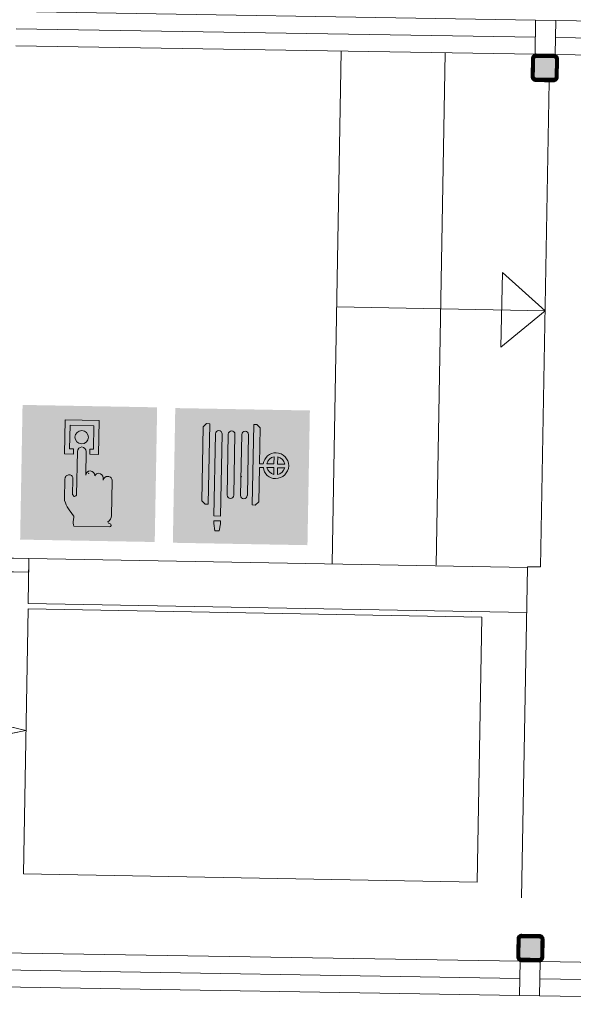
# Model space of a CAD drawing. Header units: millimetres. Extents: x -13022 to 1371524, y -38729 to 632593.
# Tile 225 of 256: x 1032106 to 1033957, y 12351 to 15641. Entities that reach past the tile are written whole.
import ezdxf

# ---------------------------------------------------------------- set-up
doc = ezdxf.new("R2010")
doc.units = ezdxf.units.MM
doc.header["$LTSCALE"] = 35
doc.set_wipeout_variables(frame=1)
doc.linetypes.add('DASHED', pattern=[200, 100, -100])
for name, color, linetype, lineweight in [('A OPMER', 10, 'Continuous', 50), ('Al65----_beveiliging-inst', 92, 'Continuous', 9), ('brandveiligheid voorzieningen', 10, 'Continuous', 9)]:
    doc.layers.add(name, color=color, linetype=linetype, lineweight=lineweight)
for name, color, linetype in [('LAYER102', 1, 'Continuous'), ('LAYER111', 7, 'Continuous'), ('LAYER22', 7, 'Continuous'), ('LAYER28', 7, 'Continuous'), ('LAYER30', 7, 'Continuous')]:
    doc.layers.add(name, color=color, linetype=linetype)
doc.styles.get("Standard").update_dxf_attribs({"font": 'simplex.shx'})
pattern_1 = [(43.9686325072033, (692959.2673540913, 93845.67612631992), (-0.20827933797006, 0.2159160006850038), []), (43.9686325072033, (692959.2711723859, 93845.88822194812), (-0.20827933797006, 0.2159160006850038), [])]

# ---------------------------------------------------------------- blocks, each defined once
blk = doc.blocks.new('Brandslanghaspel')
at = {"layer": 'brandveiligheid voorzieningen', "true_color": 0xffffff}
h = blk.add_hatch(color=7, dxfattribs=at)
h.paths.add_polyline_path([(-1.813099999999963, 2.182999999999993), (-1.98090000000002, 2.182999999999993), (-2.175299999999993, 2.364000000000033), (-2.175299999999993, 6.484000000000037), (-1.992600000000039, 6.663999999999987), (-1.813099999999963, 6.663999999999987)])
edge = h.paths.add_edge_path()
edge.add_arc((0.1716685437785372, 6.09723145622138), 0.1928873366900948, 92.01095951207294, 177.989040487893)
edge.add_line((-0.02109999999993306, 6.104000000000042), (-0.0213999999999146, 6.104000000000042))
edge.add_line((-0.02139999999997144, 6.104000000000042), (-0.02139999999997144, 2.701999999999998))
edge.add_line((-0.02139999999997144, 2.701999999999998), (-0.0210999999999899, 2.701999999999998))
edge.add_arc((0.1722579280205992, 2.711448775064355), 0.1935886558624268, 182.7976335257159, 267.8217742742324)
edge.add_arc((0.1572870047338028, 2.711391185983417), 0.1935409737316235, 272.2543291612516, 357.2187455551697)
edge.add_line((0.3505999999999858, 2.701999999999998), (0.3514999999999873, 2.701999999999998))
edge.add_line((0.3514999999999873, 2.701999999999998), (0.3514999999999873, 6.104000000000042))
edge.add_line((0.3514999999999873, 6.104000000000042), (0.3505999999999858, 6.104000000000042))
edge.add_arc((0.1577038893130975, 6.097115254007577), 0.1930189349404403, 2.044102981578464, 87.86340990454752)
edge = h.paths.add_edge_path()
edge.add_arc((-0.5786580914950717, 6.097058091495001), 0.193066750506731, 92.0605713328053, 177.9394286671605)
edge.add_line((-0.7716000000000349, 6.104000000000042), (-0.7720000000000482, 6.104000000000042))
edge.add_line((-0.7719999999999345, 6.104000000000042), (-0.7719999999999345, 2.701999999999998))
edge.add_line((-0.7719999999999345, 2.701999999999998), (-0.7715999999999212, 2.701999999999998))
edge.add_arc((-0.5778912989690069, 2.711803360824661), 0.1939566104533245, 182.8971976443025, 267.7222101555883)
edge.add_arc((-0.5932938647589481, 2.711893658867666), 0.1940462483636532, 272.2723529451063, 357.0774452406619)
edge.add_line((-0.3994999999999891, 2.701999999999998), (-0.3992000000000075, 2.701999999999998))
edge.add_line((-0.3992000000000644, 2.701999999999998), (-0.3992000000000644, 6.104000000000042))
edge.add_line((-0.3992000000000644, 6.104000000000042), (-0.3995000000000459, 6.104000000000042))
edge.add_arc((-0.5926308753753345, 6.096865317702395), 0.1932626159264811, 2.115670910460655, 87.91512499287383)
edge = h.paths.add_edge_path()
edge.add_arc((-1.296258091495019, 6.096843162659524), 0.1932744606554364, 91.99902916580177, 177.8778865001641)
edge.add_line((-1.489399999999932, 6.104000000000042), (-1.489399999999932, 1.534999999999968))
edge.add_line((-1.489399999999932, 1.534999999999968), (-1.116599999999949, 1.534999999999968))
edge.add_line((-1.116600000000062, 1.534999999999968), (-1.116600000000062, 6.104000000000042))
edge.add_line((-1.116600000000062, 6.104000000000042), (-1.117300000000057, 6.104000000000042))
edge.add_arc((-1.310265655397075, 6.097045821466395), 0.1930909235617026, 2.06395649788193, 87.84355638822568)
h.paths.add_polyline_path([(-1.115099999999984, 1.101999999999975), (-1.183300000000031, 0.7010000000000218), (-1.422400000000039, 0.7010000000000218), (-1.490300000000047, 1.105000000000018), (-1.490300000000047, 1.263000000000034), (-1.115099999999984, 1.263000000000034)])
edge = h.paths.add_edge_path()
edge.add_line((1.000700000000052, 4.489071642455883), (1.000700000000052, 6.484000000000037))
edge.add_line((1.000700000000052, 6.484000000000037), (0.8176000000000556, 6.663999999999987))
edge.add_line((0.8175999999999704, 6.663999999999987), (0.638499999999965, 6.663999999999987))
edge.add_line((0.6385000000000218, 6.663999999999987), (0.6385000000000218, 2.182999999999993))
edge.add_line((0.6385000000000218, 2.182999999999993), (0.8062000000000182, 2.182999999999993))
edge.add_line((0.8061999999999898, 2.182999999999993), (1.000699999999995, 2.364000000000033))
edge.add_line((1.000700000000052, 2.364000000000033), (1.000700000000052, 4.284999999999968))
edge.add_line((1.000700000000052, 4.284999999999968), (1.222800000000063, 4.284999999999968))
edge.add_arc((1.886564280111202, 4.339630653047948), 0.6660086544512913, 184.7050839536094, 271.9304783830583)
edge.add_arc((1.880673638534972, 4.423703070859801), 0.7502380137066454, 272.1638024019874, 357.8838316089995)
edge.add_arc((1.881752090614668, 4.368336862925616), 0.7491588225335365, 2.116161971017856, 87.9156160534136)
edge.add_arc((1.931546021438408, 4.376156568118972), 0.7411864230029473, 91.74313928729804, 171.2428322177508)
edge.add_arc((1.018200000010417, -221.5109638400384), 226.0000361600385, 89.95416337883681, 90.00443661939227)
edge = h.paths.add_edge_path(flags=16)
edge.add_line((1.802599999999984, 4.284999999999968), (1.802599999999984, 3.899999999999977))
edge.add_arc((1.920998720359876, 4.40720147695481), 0.5208373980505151, 193.5695191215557, 256.860438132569, ccw=False)
edge.add_line((1.414700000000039, 4.284999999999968), (1.802600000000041, 4.284999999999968))
edge = h.paths.add_edge_path(flags=16)
edge.add_line((1.802599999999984, 4.890999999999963), (1.802599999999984, 4.489000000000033))
edge.add_line((1.802599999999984, 4.489000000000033), (1.41119999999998, 4.489000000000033))
edge.add_arc((1.921221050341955, 4.383967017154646), 0.5207239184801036, 103.16759908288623, 168.3632784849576, ccw=False)
edge = h.paths.add_edge_path(flags=16)
edge.add_arc((1.898736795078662, 4.385323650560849), 0.5189254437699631, 11.52470556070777, 78.04824712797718)
edge.add_line((2.006200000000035, 4.893000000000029), (2.006200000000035, 4.489000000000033))
edge.add_line((2.006199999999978, 4.489000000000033), (2.407199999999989, 4.489000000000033))
edge = h.paths.add_edge_path(flags=16)
edge.add_arc((1.897128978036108, 4.407672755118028), 0.5212128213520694, 282.0792177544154, 346.3871435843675)
edge.add_line((2.403700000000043, 4.284999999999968), (2.006200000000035, 4.284999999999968))
edge.add_line((2.006200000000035, 4.284999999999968), (2.006200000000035, 3.898000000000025))
at = {"layer": 'Al65----_beveiliging-inst', "color": 7, "true_color": 0xffffff}
blk.add_solid([(-3.75, 0), (3.75, 0), (-3.75, 7.5), (3.75, 7.5)], dxfattribs=at)
blk.add_solid([(-3.75, 0), (3.75, 0), (-3.75, 7.5), (3.75, 7.5)], dxfattribs=at)
at = {"layer": 'Al65----_beveiliging-inst', "color": 10}
blk.add_solid([(-3.5, 0.25), (3.5, 0.25), (-3.5, 7.25), (3.5, 7.25)], dxfattribs=at)
at = {"layer": 'brandveiligheid voorzieningen', "color": 7, "true_color": 0xffffff}
for points in [[(-2.175299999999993, 6.484000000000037), (-1.992599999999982, 6.663999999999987)], [(-1.992600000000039, 6.663999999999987), (-1.81310000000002, 6.663999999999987)], [(-1.813099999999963, 6.663999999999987), (-1.813099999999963, 2.182999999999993)], [(0.8175999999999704, 6.663999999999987), (0.638499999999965, 6.663999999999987)], [(0.6385000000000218, 6.663999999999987), (0.6385000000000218, 2.182999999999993)], [(1.000700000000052, 6.484000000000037), (0.8176000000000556, 6.663999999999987)], [(-2.175299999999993, 2.364000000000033), (-2.175299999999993, 6.484000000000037)], [(-1.489399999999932, 6.104000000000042), (-1.489399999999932, 1.534999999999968)], [(-1.116600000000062, 6.104000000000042), (-1.117300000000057, 6.104000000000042)], [(-1.116600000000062, 1.534999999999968), (-1.116600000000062, 6.104000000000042)], [(-0.7716000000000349, 6.104000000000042), (-0.7720000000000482, 6.104000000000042)], [(-0.7719999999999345, 6.104000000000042), (-0.7719999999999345, 2.701999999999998)], [(-0.3992000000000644, 6.104000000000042), (-0.3995000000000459, 6.104000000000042)], [(-0.3992000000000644, 2.701999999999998), (-0.3992000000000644, 6.104000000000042)], [(-0.02109999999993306, 6.104000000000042), (-0.0213999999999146, 6.104000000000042)], [(-0.02139999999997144, 6.104000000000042), (-0.02139999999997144, 2.701999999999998)], [(0.3514999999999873, 6.104000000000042), (0.3505999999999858, 6.104000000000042)], [(0.3514999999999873, 2.701999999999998), (0.3514999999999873, 6.104000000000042)], [(1.000700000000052, 4.489071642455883), (1.000700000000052, 6.484000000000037)], [(1.802599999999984, 4.489000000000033), (1.41119999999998, 4.489000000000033)], [(1.802599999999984, 4.890999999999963), (1.802599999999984, 4.489000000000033)], [(2.006200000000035, 4.489000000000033), (2.006200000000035, 4.893000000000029)], [(2.407199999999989, 4.489000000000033), (2.006199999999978, 4.489000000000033)], [(1.000700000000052, 2.364000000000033), (1.000700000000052, 4.284999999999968)], [(1.000700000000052, 4.284999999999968), (1.222800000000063, 4.284999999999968)], [(1.414700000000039, 4.284999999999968), (1.802600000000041, 4.284999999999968)], [(1.802599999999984, 4.284999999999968), (1.802599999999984, 3.899999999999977)], [(2.006200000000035, 3.898000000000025), (2.006200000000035, 4.284999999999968)], [(2.006200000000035, 4.284999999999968), (2.403700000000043, 4.284999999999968)], [(-1.98090000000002, 2.182999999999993), (-2.17530000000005, 2.364000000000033)], [(-0.7719999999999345, 2.701999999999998), (-0.7715999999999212, 2.701999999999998)], [(-0.3994999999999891, 2.701999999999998), (-0.3992000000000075, 2.701999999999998)], [(-0.02139999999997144, 2.701999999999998), (-0.0210999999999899, 2.701999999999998)], [(0.3505999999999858, 2.701999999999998), (0.3514999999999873, 2.701999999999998)], [(0.8061999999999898, 2.182999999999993), (1.000699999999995, 2.364000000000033)], [(-1.813099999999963, 2.182999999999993), (-1.980899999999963, 2.182999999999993)], [(0.6385000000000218, 2.182999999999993), (0.8062000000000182, 2.182999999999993)], [(-1.490300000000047, 1.105000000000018), (-1.490300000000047, 1.263000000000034)], [(-1.490300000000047, 1.263000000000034), (-1.115100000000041, 1.263000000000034)], [(-1.422400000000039, 0.7010000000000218), (-1.490300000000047, 1.105000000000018)], [(-1.489399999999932, 1.534999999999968), (-1.116599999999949, 1.534999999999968)], [(-1.115099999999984, 1.101999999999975), (-1.183299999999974, 0.7010000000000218)], [(-1.115099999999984, 1.263000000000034), (-1.115099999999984, 1.101999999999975)], [(-1.183300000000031, 0.7010000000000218), (-1.422400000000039, 0.7010000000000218)]]:
    blk.add_lwpolyline(points, dxfattribs=at)
for points in [[(-1.30299999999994, 6.289999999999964, 0.3932999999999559), (-1.48939999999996, 6.104000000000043)], [(-1.117299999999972, 6.104000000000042, 0.3927999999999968), (-1.302999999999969, 6.289999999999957)], [(-0.5855999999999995, 6.289999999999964, 0.3932999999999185), (-0.7716000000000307, 6.104000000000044)], [(-0.3994999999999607, 6.104000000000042, 0.3929000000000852), (-0.5855999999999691, 6.290000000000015)], [(0.1648999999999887, 6.289999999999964, 0.3937999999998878), (-0.02110000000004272, 6.104000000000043)], [(0.3506000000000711, 6.104000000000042, 0.3929999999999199), (0.1649000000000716, 6.289999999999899)], [(1.908999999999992, 5.116999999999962, 0.361500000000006), (1.199000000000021, 4.489000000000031)], [(2.630400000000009, 4.395999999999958, 0.392899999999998), (1.908999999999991, 5.116999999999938)], [(1.199000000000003, 4.489000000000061, 0.0002193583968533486), (1.000699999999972, 4.489071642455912)], [(1.411200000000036, 4.489000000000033, -0.2924000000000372), (1.802600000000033, 4.890999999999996)], [(1.908999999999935, 3.673999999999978, 0.3925000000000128), (2.630399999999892, 4.39599999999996)], [(2.006199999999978, 4.893000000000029, -0.2987000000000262), (2.407199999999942, 4.489000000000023)], [(1.222799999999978, 4.284999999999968, 0.400099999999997), (1.908999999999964, 3.673999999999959)], [(1.802599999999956, 3.899999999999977, -0.2833999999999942), (1.414699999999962, 4.28499999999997)], [(2.403699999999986, 4.284999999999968, -0.288199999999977), (2.006199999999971, 3.898000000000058)], [(-0.7715999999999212, 2.701999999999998, 0.3880000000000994), (-0.5855999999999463, 2.517999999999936)], [(-0.5855999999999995, 2.518000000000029, 0.3878999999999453), (-0.399499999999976, 2.701999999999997)], [(-0.02109999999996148, 2.701999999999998, 0.3889999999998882), (0.1649000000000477, 2.518000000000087)], [(0.1649000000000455, 2.518000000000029, 0.3887000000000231), (0.3506000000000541, 2.701999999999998)]]:
    blk.add_lwpolyline(points, format="xyb", dxfattribs=at)
blk.add_point((4.999999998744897e-05, 3.75), dxfattribs=at)
blk = doc.blocks.new('Handbrandmelder')
at = {"layer": 'brandveiligheid voorzieningen', "true_color": 0xffffff}
h = blk.add_hatch(color=7, dxfattribs=at)
h.paths.add_polyline_path([(-1.362300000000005, 6.704000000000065), (-1.362300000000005, 4.817999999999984), (-0.8615999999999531, 4.817999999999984), (-0.8615999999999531, 5.105000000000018), (-1.086699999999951, 5.105000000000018), (-1.086699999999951, 6.416000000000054), (0.2412000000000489, 6.416000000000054), (0.2412000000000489, 5.105000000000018), (0.04229999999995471, 5.105000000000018), (0.04229999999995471, 4.817999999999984), (0.5291999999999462, 4.817999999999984), (0.5291999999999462, 6.704000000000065)])
edge = h.paths.add_edge_path()
edge.add_line((-0.7744000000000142, 0.7949999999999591), (1.217199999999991, 0.7949999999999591))
edge.add_arc((1.184803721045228, 0.9150839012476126), 0.1243770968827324, 285.0978454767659, 344.5738128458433)
edge.add_arc((1.195484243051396, 0.8747174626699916), 0.109458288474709, 3.814851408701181, 78.55699892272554)
edge.add_arc((1.215450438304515, 1.081053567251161), 0.09906901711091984, 186.406081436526, 271.01189771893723, ccw=False)
edge.add_arc((0.8951311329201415, 1.429528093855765), 0.4224763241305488, 301.679206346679, 358.7077007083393)
edge.add_line((1.317499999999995, 1.419999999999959), (1.317499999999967, 3.355999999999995))
edge.add_arc((1.081486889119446, 3.369604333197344), 0.2364048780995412, 356.7009913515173, 450.505791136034)
edge.add_arc((1.075081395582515, 3.342345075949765), 0.2636902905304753, 89.06159279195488, 168.7031401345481)
edge.add_line((0.8165000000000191, 3.394000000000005), (0.8164999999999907, 3.518000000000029))
edge.add_arc((0.5556438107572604, 3.507110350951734), 0.2610833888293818, 2.390469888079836, 87.79258356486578)
edge.add_arc((0.5704530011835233, 3.50642776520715), 0.2616154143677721, 91.0410009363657, 151.5647371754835)
edge.add_line((0.3404000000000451, 3.630999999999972), (0.3404000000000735, 3.643000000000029))
edge.add_arc((0.0797851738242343, 3.632360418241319), 0.260831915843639, 2.337797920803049, 87.79954707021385)
edge.add_arc((0.09911405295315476, 3.633166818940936), 0.2600000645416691, 92.05296153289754, 177.8325614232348)
edge.add_line((-0.1607000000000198, 3.643000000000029), (-0.1607000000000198, 4.966999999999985))
edge.add_arc((-0.4109663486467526, 4.968042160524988), 0.2502685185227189, 359.7614099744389, 447.1448072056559)
edge.add_arc((-0.3888415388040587, 4.957652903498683), 0.2605261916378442, 92.12460751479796, 177.9439144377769)
edge.add_line((-0.6491999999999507, 4.966999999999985), (-0.6491999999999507, 2.557000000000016))
edge.add_arc((-0.7221004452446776, 2.557732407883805), 0.07290412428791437, 299.05017427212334, 359.42438665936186, ccw=False)
edge.add_line((-0.6866999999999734, 2.494000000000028), (-0.7617999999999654, 2.456999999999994))
edge.add_line((-0.7617999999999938, 2.456999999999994), (-0.7867999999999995, 2.456999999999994))
edge.add_line((-0.7867999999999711, 2.456999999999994), (-0.874499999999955, 2.56899999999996))
edge.add_line((-0.8745000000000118, 2.56899999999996), (-0.8745000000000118, 3.418999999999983))
edge.add_arc((-1.086056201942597, 3.443345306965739), 0.2129523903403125, 353.4354350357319, 446.9700572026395)
edge.add_arc((-1.078000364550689, 3.420914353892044), 0.2351074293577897, 89.22004572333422, 180.4665340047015)
edge.add_line((-1.313099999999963, 3.418999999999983), (-1.313099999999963, 2.281999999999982))
edge.add_line((-1.313099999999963, 2.282000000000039), (-1.313099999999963, 2.219000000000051))
edge.add_arc((0.9800915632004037, 3.05278358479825), 2.44006610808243, 199.9808058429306, 224.0251806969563)
edge.add_arc((-28.56458777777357, 4.729210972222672), 27.99404121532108, 352.66871906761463, 353.08124823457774, ccw=False)
edge.add_arc((-0.07303414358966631, 1.025300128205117), 0.7382087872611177, 169.7231517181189, 198.1780845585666)
edge = h.paths.add_edge_path(flags=17)
edge.add_arc((-0.4353433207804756, 5.779888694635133), 0.3920893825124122, 271.8332605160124, 357.9700289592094)
edge.add_arc((-0.4344971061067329, 5.742470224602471), 0.3917044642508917, 3.443843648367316, 88.28877503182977)
edge.add_arc((-0.4184133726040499, 5.749796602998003), 0.3842284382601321, 90.65414391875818, 177.5830480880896)
edge.add_arc((-0.4087352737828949, 5.781623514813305), 0.3938747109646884, 182.2733025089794, 267.9536111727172)
at = {"layer": 'Al65----_beveiliging-inst', "color": 7, "true_color": 0xffffff}
blk.add_solid([(-3.75, 0), (3.75, 0), (-3.75, 7.5), (3.75, 7.5)], dxfattribs=at)
at = {"layer": 'Al65----_beveiliging-inst', "color": 10}
blk.add_solid([(-3.5, 0.25), (3.5, 0.25), (-3.5, 7.25), (3.5, 7.25)], dxfattribs=at)
at = {"layer": 'brandveiligheid voorzieningen', "color": 7, "true_color": 0xffffff}
for points in [[(-1.362300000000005, 6.704000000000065), (-1.362300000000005, 4.818000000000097)], [(0.5291999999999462, 6.704000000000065), (-1.362300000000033, 6.704000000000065)], [(0.5291999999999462, 4.817999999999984), (0.5291999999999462, 6.704000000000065)], [(-1.086699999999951, 5.105000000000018), (-1.086699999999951, 6.416000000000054)], [(-1.086699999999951, 6.416000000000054), (0.2412000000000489, 6.416000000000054)], [(0.2412000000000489, 6.416000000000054), (0.2412000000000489, 5.105000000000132)], [(-0.8615999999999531, 5.105000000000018), (-1.086699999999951, 5.105000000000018)], [(-0.8615999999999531, 4.817999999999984), (-0.8615999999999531, 5.105000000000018)], [(-0.6491999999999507, 4.966999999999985), (-0.6491999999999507, 2.557000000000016)], [(-0.1607000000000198, 3.643000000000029), (-0.1607000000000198, 4.966999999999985)], [(0.2412000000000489, 5.105000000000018), (0.04230000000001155, 5.105000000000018)], [(0.04229999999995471, 5.105000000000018), (0.04229999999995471, 4.817999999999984)], [(-1.362300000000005, 4.817999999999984), (-0.8616000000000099, 4.817999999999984)], [(0.04229999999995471, 4.817999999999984), (0.5291999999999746, 4.817999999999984)], [(-1.313099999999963, 3.418999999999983), (-1.313099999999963, 2.281999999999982)], [(-0.8745000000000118, 2.56899999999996), (-0.8745000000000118, 3.418999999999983)], [(0.3404000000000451, 3.630999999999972), (0.3404000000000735, 3.643000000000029)], [(0.8165000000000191, 3.394000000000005), (0.8164999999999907, 3.518000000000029)], [(1.317499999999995, 1.419999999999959), (1.317499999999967, 3.355999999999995)], [(-1.313099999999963, 2.282000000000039), (-1.313099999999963, 2.219000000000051)], [(-0.7867999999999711, 2.456999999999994), (-0.874499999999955, 2.56899999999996)], [(-0.7617999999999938, 2.456999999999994), (-0.7867999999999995, 2.456999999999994)], [(-0.6866999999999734, 2.494000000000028), (-0.7617999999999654, 2.456999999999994)], [(-0.7744000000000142, 0.7949999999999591), (1.217199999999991, 0.7949999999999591)]]:
    blk.add_lwpolyline(points, dxfattribs=at)
for points in [[(-0.802299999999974, 5.765999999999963, -0.3986000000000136), (-0.4227999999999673, 6.134000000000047)], [(-0.4228000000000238, 6.133999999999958, -0.3880999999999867), (-0.04350000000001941, 5.765999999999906)], [(-0.4228000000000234, 5.388000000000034, -0.3922999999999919), (-0.8023000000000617, 5.765999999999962)], [(-0.04349999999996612, 5.76600000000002, -0.39459999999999), (-0.4227999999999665, 5.388000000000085)], [(-0.3984999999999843, 5.217999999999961, 0.392999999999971), (-0.6491999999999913, 4.966999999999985)], [(-0.1606999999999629, 4.966999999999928, 0.4008999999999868), (-0.3984999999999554, 5.217999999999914)], [(0.08979999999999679, 3.892999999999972, 0.3927999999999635), (-0.1606999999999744, 3.643000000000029)], [(0.3404000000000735, 3.643000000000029, 0.3912000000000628), (0.08980000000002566, 3.892999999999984)], [(-1.074800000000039, 3.655999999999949, 0.4206000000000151), (-1.313100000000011, 3.418999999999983)], [(-0.874499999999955, 3.418999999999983, 0.4324000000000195), (-1.074799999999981, 3.655999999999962)], [(0.5657000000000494, 3.768000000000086, 0.2703999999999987), (0.3404000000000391, 3.631000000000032)], [(0.8164999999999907, 3.518000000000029, 0.3909000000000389), (0.5657000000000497, 3.768000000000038)], [(1.079399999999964, 3.605999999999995, 0.3622000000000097), (0.8164999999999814, 3.394000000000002)], [(1.317499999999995, 3.355999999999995, 0.4338000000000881), (1.079399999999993, 3.605999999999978)], [(-1.31310000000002, 2.219000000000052, 0.1053000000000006), (-0.7744000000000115, 1.35700000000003)], [(-0.6491999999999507, 2.557000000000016, -0.269699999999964), (-0.6866999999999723, 2.494000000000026)], [(-0.7994000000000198, 1.156999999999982, 0.1247999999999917), (-0.7744000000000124, 0.79499999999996)], [(-0.7743999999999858, 1.356999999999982, -0.00180000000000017), (-0.7993999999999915, 1.156999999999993)], [(1.11699999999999, 1.069999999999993, 0.2540999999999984), (1.317500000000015, 1.419999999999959)], [(1.217200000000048, 0.981999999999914, -0.3869000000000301), (1.117000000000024, 1.069999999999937)], [(1.304699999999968, 0.882000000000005, 0.338199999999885), (1.217199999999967, 0.9819999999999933)], [(1.217200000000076, 0.7949999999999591, 0.2655000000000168), (1.304700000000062, 0.8820000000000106)]]:
    blk.add_lwpolyline(points, format="xyb", dxfattribs=at)
blk.add_point((0, 3.75), dxfattribs=at)

msp = doc.modelspace()

# ---------------------------------------------------------------- hatches: boundary and pattern name
at = {"layer": 'LAYER111', "linetype": 'Continuous', "lineweight": 5}
for points in [[(1033830.990926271, 15445.39538802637, -0.4146712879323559), (1033826.081735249, 15450.48457691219), (1033827.161722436, 15510.4748563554, -0.4139847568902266), (1033832.250911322, 15515.38404737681), (1033892.241190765, 15514.30406019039, -0.4135272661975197), (1033897.150381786, 15509.21487130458), (1033896.0703946, 15449.22459186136, -0.4139847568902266), (1033890.981205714, 15444.31540083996)], [(1033782.616299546, 12504.84441193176, -0.4146712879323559), (1033777.707108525, 12509.93360081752), (1033778.787095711, 12569.92388026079, -0.4139847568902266), (1033783.876284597, 12574.83307128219), (1033843.86656404, 12573.75308409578, -0.4135272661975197), (1033848.775755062, 12568.66389520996), (1033847.695767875, 12508.67361576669, -0.4139847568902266), (1033842.606578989, 12503.76442474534)]]:
    msp.add_hatch(color=254, dxfattribs=at).paths.add_polyline_path(points, flags=0)

# ---------------------------------------------------------------- linework, layer by layer
at = {"layer": 'LAYER22', "color": 7, "linetype": 'Continuous', "lineweight": 18}
for points in [[(1033150.321194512, 13824.01743205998), (1033181.137672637, 15535.78693957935)], [(1033528.717041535, 15530.12341762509), (1033497.908719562, 13818.80696169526)], [(1033719.475188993, 14796.21153617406), (1033862.137546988, 14668.52920847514), (1033714.78777276, 14546.25541345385), (1033719.475188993, 14796.21153617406)], [(1033719.475188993, 14796.21153617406), (1033862.137546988, 14668.52920847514), (1033714.78777276, 14546.25541345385), (1033719.475188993, 14796.21153617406)], [(1033719.475188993, 14796.21153617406), (1033862.137546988, 14668.52920847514), (1033714.78777276, 14546.25541345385), (1033719.475188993, 14796.21153617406)], [(1033719.475188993, 14796.21153617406), (1033862.137546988, 14668.52920847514), (1033714.78777276, 14546.25541345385), (1033719.475188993, 14796.21153617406)], [(1033719.475188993, 14796.21153617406), (1033862.137546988, 14668.52920847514), (1033714.78777276, 14546.25541345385), (1033719.475188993, 14796.21153617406)], [(1033719.475188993, 14796.21153617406), (1033862.137546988, 14668.52920847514), (1033714.78777276, 14546.25541345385), (1033719.475188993, 14796.21153617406)], [(1033719.475188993, 14796.21153617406), (1033862.137546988, 14668.52920847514), (1033714.78777276, 14546.25541345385), (1033719.475188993, 14796.21153617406)], [(1033719.475188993, 14796.21153617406), (1033862.137546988, 14668.52920847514), (1033714.78777276, 14546.25541345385), (1033719.475188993, 14796.21153617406)], [(1033719.475188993, 14796.21153617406), (1033862.137546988, 14668.52920847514), (1033714.78777276, 14546.25541345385), (1033719.475188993, 14796.21153617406)], [(1033719.475188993, 14796.21153617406), (1033862.137546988, 14668.52920847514), (1033714.78777276, 14546.25541345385), (1033719.475188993, 14796.21153617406)], [(1033719.475188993, 14796.21153617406), (1033862.137546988, 14668.52920847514), (1033714.78777276, 14546.25541345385), (1033719.475188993, 14796.21153617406)], [(1033862.137546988, 14668.52920847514), (1033165.758542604, 14681.51911132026)], [(1033862.137546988, 14668.52920847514), (1033165.758542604, 14681.51911132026)], [(1033862.137546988, 14668.52920847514), (1033165.758542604, 14681.51911132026)], [(1033862.137546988, 14668.52920847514), (1033165.758542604, 14681.51911132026)], [(1033862.137546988, 14668.52920847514), (1033165.758542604, 14681.51911132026)], [(1033862.137546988, 14668.52920847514), (1033165.758542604, 14681.51911132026)], [(1033862.137546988, 14668.52920847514), (1033165.758542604, 14681.51911132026)], [(1033862.137546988, 14668.52920847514), (1033165.758542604, 14681.51911132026)], [(1033862.137546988, 14668.52920847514), (1033165.758542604, 14681.51911132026)], [(1033862.137546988, 14668.52920847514), (1033165.758542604, 14681.51911132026)], [(1033862.137546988, 14668.52920847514), (1033165.758542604, 14681.51911132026)], [(1033801.047468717, 13660.59052141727), (1032134.317538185, 13690.59616541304), (1032137.017506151, 13840.57186402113), (1033803.747436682, 13810.56622002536)]]:
    msp.add_lwpolyline(points, dxfattribs=at)
at = {"layer": 'LAYER22', "color": 7, "linetype": 'DASHED', "lineweight": 18}
for points in [[(1033150.321194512, 13824.01743205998), (1033181.137672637, 15535.78693957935)], [(1033528.717041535, 15530.12341762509), (1033497.908719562, 13818.80696169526)], [(1033801.047468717, 13660.59052141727), (1032134.317538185, 13690.59616541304), (1032137.017506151, 13840.57186402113), (1033803.747436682, 13810.56622002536)]]:
    msp.add_lwpolyline(points, dxfattribs=at)
at = {"layer": 'LAYER22', "color": 7, "linetype": 'Continuous', "lineweight": 18}
for points in [[(1029735.344162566, 13883.80847603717), (1032137.017506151, 13840.57186402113), (1032136.207515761, 13795.57915443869), (1029734.534172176, 13838.81576645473)], [(1029715.477742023, 12780.28416118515), (1032126.804421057, 13266.3189130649), (1029734.534172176, 13838.81576645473)], [(1033634.802775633, 12759.59317045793), (1032118.174085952, 12786.9278414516), (1032134.112334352, 13672.25313729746), (1033650.741024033, 13644.91846630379)]]:
    msp.add_lwpolyline(points, close=True, dxfattribs=at)
at = {"layer": 'LAYER22', "color": 7, "linetype": 'DASHED', "lineweight": 18}
for points in [[(1029735.344162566, 13883.80847603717), (1032137.017506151, 13840.57186402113), (1032136.207515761, 13795.57915443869), (1029734.534172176, 13838.81576645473)], [(1029715.477742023, 12780.28416118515), (1032126.804421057, 13266.3189130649), (1029734.534172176, 13838.81576645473)], [(1033634.802775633, 12759.59317045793), (1032118.174085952, 12786.9278414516), (1032134.112334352, 13672.25313729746), (1033650.741024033, 13644.91846630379)]]:
    msp.add_lwpolyline(points, close=True, dxfattribs=at)
at = {"layer": 'LAYER28', "color": 7, "linetype": 'Continuous', "lineweight": 25}
for points in [[(1033906.068774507, 15449.04459399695), (1033907.148761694, 15509.03487344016, 0.4142135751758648), (1033892.421188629, 15524.30244009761), (1033832.430909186, 15525.38242728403, 0.4142135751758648), (1033817.163342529, 15510.65485421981), (1033816.083355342, 15450.6645747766, 0.4142135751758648), (1033830.810928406, 15435.39700811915), (1033890.80120785, 15434.31702093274, 0.4142135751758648), (1033906.068774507, 15449.04459399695)], [(1033906.068774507, 15449.04459399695), (1033907.148761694, 15509.03487344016, 0.4142135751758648), (1033892.421188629, 15524.30244009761), (1033832.430909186, 15525.38242728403, 0.4142135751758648), (1033817.163342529, 15510.65485421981), (1033816.083355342, 15450.6645747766, 0.4142135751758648), (1033830.810928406, 15435.39700811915), (1033890.80120785, 15434.31702093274, 0.4142135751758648), (1033906.068774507, 15449.04459399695)], [(1033857.694147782, 12508.49361790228), (1033858.774134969, 12568.48389734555, 0.4142135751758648), (1033844.046561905, 12583.75146400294), (1033784.056282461, 12584.83145118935, 0.4142135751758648), (1033768.788715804, 12570.10387812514), (1033767.708728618, 12510.11359868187, 0.4142135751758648), (1033782.436301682, 12494.84603202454), (1033842.426581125, 12493.76604483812, 0.4142135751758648), (1033857.694147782, 12508.49361790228)], [(1033857.694147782, 12508.49361790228), (1033858.774134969, 12568.48389734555, 0.4142135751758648), (1033844.046561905, 12583.75146400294), (1033784.056282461, 12584.83145118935, 0.4142135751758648), (1033768.788715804, 12570.10387812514), (1033767.708728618, 12510.11359868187, 0.4142135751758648), (1033782.436301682, 12494.84603202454), (1033842.426581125, 12493.76604483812, 0.4142135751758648), (1033857.694147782, 12508.49361790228)]]:
    msp.add_lwpolyline(points, format="xyb", close=True, dxfattribs=at)
at = {"layer": 'LAYER30', "color": 7, "linetype": 'Continuous', "lineweight": 18}
for points in [[(1032094.900079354, 15667.78224374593), (1033830.731664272, 15639.32991137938)], [(1033897.722778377, 15638.23328296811), (1035633.429102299, 15609.76757810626)], [(1032093.999071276, 15610.78922830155), (1033829.830656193, 15582.336895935)], [(1033896.821770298, 15581.24026752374), (1035632.528094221, 15552.77456266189)], [(1032093.035573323, 15553.7973378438), (1033828.867158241, 15525.34500547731)], [(1033895.858272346, 15524.24837706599), (1035631.564596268, 15495.78267220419)], [(1032043.297253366, 12523.60794818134), (1033779.06423906, 12495.03957228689)], [(1033846.055212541, 12493.93513264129), (1035581.822760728, 12465.39800168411)], [(1032042.396245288, 12466.61493273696), (1033778.163230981, 12438.04655684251)], [(1033845.154204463, 12436.94211719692), (1035580.92175265, 12408.40498623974)], [(1032041.432747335, 12409.62304227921), (1033777.199733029, 12381.05466638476)], [(1033844.19070651, 12379.95022673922), (1035579.958254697, 12351.41309578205)]]:
    msp.add_lwpolyline(points, dxfattribs=at)
for points in [[(1033830.731664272, 15639.32991137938), (1033897.722778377, 15638.23328296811), (1033895.858272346, 15524.24837706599), (1033828.867158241, 15525.34500547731)], [(1033830.731664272, 15639.32991137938), (1033897.722778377, 15638.23328296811), (1033895.858272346, 15524.24837706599), (1033828.867158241, 15525.34500547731)], [(1033779.06423906, 12495.03957228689), (1033846.055212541, 12493.93513264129), (1033844.19070651, 12379.95022673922), (1033777.199733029, 12381.05466638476)], [(1033779.06423906, 12495.03957228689), (1033846.055212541, 12493.93513264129), (1033844.19070651, 12379.95022673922), (1033777.199733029, 12381.05466638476)]]:
    msp.add_lwpolyline(points, close=True, dxfattribs=at)

# ---------------------------------------------------------------- block references
at = {"layer": 'A OPMER', "ltscale": 0.1, "xscale": 60, "yscale": 60, "zscale": 60, "rotation": 358.9686325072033}
msp.add_blockref('Brandslanghaspel', (1032842.960035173, 13889.3126331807), dxfattribs=at)
at = {"layer": 'Al65----_beveiliging-inst', "xscale": 60, "yscale": 60, "zscale": 60, "rotation": 358.9686325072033}
msp.add_blockref('Handbrandmelder', (1032332.443301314, 13899.89201040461), dxfattribs=at)

# ---------------------------------------------------------------- next in the draw order: wipeouts: each hides what was drawn before it
at = {"linetype": 'Continuous'}
for points in [[(1033830.8109284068, 15435.397008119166), (1033823.3482836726, 15437.539493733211), (1033817.9480329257, 15443.129790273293), (1033816.0833553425, 15450.664574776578), (1033817.163342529, 15510.65485421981), (1033819.2980169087, 15518.117639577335), (1033824.8959840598, 15523.509938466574), (1033832.4309091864, 15525.382427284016), (1033892.4211886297, 15524.302440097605), (1033899.8838333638, 15522.159954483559), (1033905.2840841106, 15516.569657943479), (1033907.1487616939, 15509.034873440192), (1033906.0687745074, 15449.04459399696), (1033903.9341001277, 15441.581808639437), (1033898.3361329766, 15436.189509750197), (1033890.8012078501, 15434.317020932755), (1033860.8060681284, 15434.85701452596), (1033860.9860659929, 15444.855394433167), (1033890.9812057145, 15444.315400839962), (1033894.5381801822, 15445.71253990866), (1033896.0703946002, 15449.22459186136), (1033897.1503817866, 15509.214871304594), (1033895.745572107, 15512.779797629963), (1033892.2411907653, 15514.3040601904), (1033832.250911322, 15515.38404737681), (1033828.6939368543, 15513.98690830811), (1033827.1617224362, 15510.47485635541), (1033826.0817352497, 15450.484576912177), (1033827.4865449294, 15446.919650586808), (1033830.9909262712, 15445.395388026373), (1033860.9860659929, 15444.855394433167), (1033860.8060681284, 15434.85701452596)], [(1033782.4363016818, 12494.846032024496), (1033774.9736569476, 12496.988517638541), (1033769.5734062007, 12502.578814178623), (1033767.7087286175, 12510.113598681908), (1033768.788715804, 12570.10387812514), (1033770.9233901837, 12577.566663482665), (1033776.5213573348, 12582.958962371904), (1033784.0562824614, 12584.831451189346), (1033844.0465619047, 12583.751464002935), (1033851.5092066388, 12581.60897838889), (1033856.9094573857, 12576.01868184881), (1033858.7741349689, 12568.483897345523), (1033857.6941477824, 12508.49361790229), (1033855.5594734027, 12501.030832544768), (1033849.9615062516, 12495.638533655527), (1033842.4265811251, 12493.766044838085), (1033812.4314414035, 12494.30603843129), (1033812.6114392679, 12504.304418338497), (1033842.6065789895, 12503.764424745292), (1033846.1635534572, 12505.16156381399), (1033847.6957678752, 12508.673615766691), (1033848.7757550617, 12568.663895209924), (1033847.370945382, 12572.228821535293), (1033843.8665640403, 12573.75308409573), (1033783.876284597, 12574.83307128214), (1033780.3193101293, 12573.43593221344), (1033778.7870957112, 12569.92388026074), (1033777.7071085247, 12509.933600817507), (1033779.1119182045, 12506.368674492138), (1033782.6162995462, 12504.844411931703), (1033812.6114392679, 12504.304418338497), (1033812.4314414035, 12494.30603843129)]]:
    msp.add_wipeout(points, dxfattribs=at).dxf.layer = 'LAYER111'

# ---------------------------------------------------------------- next in the draw order: hatches: boundary and pattern name
at = {"layer": 'LAYER28', "linetype": 'Continuous', "lineweight": 13}
h = msp.add_hatch(dxfattribs=at)
h.set_pattern_fill('~A--FYV~', angle=-1.031367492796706, style=0, pattern_type=0)
h.set_pattern_definition(pattern_1)
h.paths.add_polyline_path([(1033860.806068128, 15434.85701452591), (1033860.986065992, 15444.85539443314), (1033830.990926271, 15445.39538802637, -0.4142135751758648), (1033826.081735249, 15450.48457691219), (1033827.161722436, 15510.4748563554, -0.4142135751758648), (1033832.250911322, 15515.38404737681), (1033892.241190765, 15514.30406019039, -0.4142135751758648), (1033897.150381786, 15509.21487130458), (1033896.0703946, 15449.22459186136, -0.4142135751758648), (1033890.981205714, 15444.31540083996), (1033860.986065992, 15444.85539443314), (1033860.806068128, 15434.85701452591), (1033890.80120785, 15434.31702093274, 0.4142135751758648), (1033906.068774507, 15449.04459399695), (1033907.148761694, 15509.03487344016, 0.4142135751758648), (1033892.421188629, 15524.30244009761), (1033832.430909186, 15525.38242728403, 0.4142135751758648), (1033817.163342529, 15510.65485421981), (1033816.083355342, 15450.6645747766, 0.4142135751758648), (1033830.810928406, 15435.39700811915)], flags=0)
h = msp.add_hatch(dxfattribs=at)
h.set_pattern_fill('~A--FYV~', angle=-1.031367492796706, style=0, pattern_type=0)
h.set_pattern_definition(pattern_1)
h.paths.add_polyline_path([(1033812.431441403, 12494.3060384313), (1033812.611439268, 12504.30441833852), (1033782.616299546, 12504.84441193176, -0.4142135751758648), (1033777.707108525, 12509.93360081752), (1033778.787095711, 12569.92388026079, -0.4142135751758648), (1033783.876284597, 12574.83307128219), (1033843.86656404, 12573.75308409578, -0.4142135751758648), (1033848.775755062, 12568.66389520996), (1033847.695767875, 12508.67361576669, -0.4142135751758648), (1033842.606578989, 12503.76442474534), (1033812.611439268, 12504.30441833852), (1033812.431441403, 12494.3060384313), (1033842.426581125, 12493.76604483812, 0.4142135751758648), (1033857.694147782, 12508.49361790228), (1033858.774134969, 12568.48389734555, 0.4142135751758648), (1033844.046561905, 12583.75146400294), (1033784.056282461, 12584.83145118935, 0.4142135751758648), (1033768.788715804, 12570.10387812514), (1033767.708728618, 12510.11359868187, 0.4142135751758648), (1033782.436301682, 12494.84603202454)], flags=0)

# ---------------------------------------------------------------- next in the draw order: linework, layer by layer
at = {"layer": 'LAYER22', "color": 7, "linetype": 'DASHED', "lineweight": 18}
msp.add_lwpolyline([(1028179.039199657, 12807.94420801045), (1033783.881016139, 12707.04190517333), (1033803.747436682, 13810.56622002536), (1033803.796654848, 13813.30015203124), (1033846.727198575, 13812.52728620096), (1033875.928617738, 15434.58476775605)], dxfattribs=at)
msp.add_lwpolyline([(1028179.039199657, 12807.94420801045), (1033783.881016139, 12707.04190517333), (1033803.747436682, 13810.56622002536), (1033803.796654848, 13813.30015203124), (1033846.727198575, 13812.52728620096), (1033875.928617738, 15434.58476775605)], dxfattribs=at)
at = {"layer": 'LAYER28', "color": 7, "linetype": 'Continuous', "lineweight": 25}
for points in [[(1033860.806068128, 15434.85701452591), (1033860.986065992, 15444.85539443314), (1033830.990926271, 15445.39538802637, -0.4142135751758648), (1033826.081735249, 15450.48457691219), (1033827.161722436, 15510.4748563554, -0.4142135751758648), (1033832.250911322, 15515.38404737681), (1033892.241190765, 15514.30406019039, -0.4142135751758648), (1033897.150381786, 15509.21487130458), (1033896.0703946, 15449.22459186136, -0.4142135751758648), (1033890.981205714, 15444.31540083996), (1033860.986065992, 15444.85539443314), (1033860.806068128, 15434.85701452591), (1033890.80120785, 15434.31702093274, 0.4142135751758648), (1033906.068774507, 15449.04459399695), (1033907.148761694, 15509.03487344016, 0.4142135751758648), (1033892.421188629, 15524.30244009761), (1033832.430909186, 15525.38242728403, 0.4142135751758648), (1033817.163342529, 15510.65485421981), (1033816.083355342, 15450.6645747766, 0.4142135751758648), (1033830.810928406, 15435.39700811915)], [(1033812.431441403, 12494.3060384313), (1033812.611439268, 12504.30441833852), (1033782.616299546, 12504.84441193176, -0.4142135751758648), (1033777.707108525, 12509.93360081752), (1033778.787095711, 12569.92388026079, -0.4142135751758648), (1033783.876284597, 12574.83307128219), (1033843.86656404, 12573.75308409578, -0.4142135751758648), (1033848.775755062, 12568.66389520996), (1033847.695767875, 12508.67361576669, -0.4142135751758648), (1033842.606578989, 12503.76442474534), (1033812.611439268, 12504.30441833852), (1033812.431441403, 12494.3060384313), (1033842.426581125, 12493.76604483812, 0.4142135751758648), (1033857.694147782, 12508.49361790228), (1033858.774134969, 12568.48389734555, 0.4142135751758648), (1033844.046561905, 12583.75146400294), (1033784.056282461, 12584.83145118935, 0.4142135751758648), (1033768.788715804, 12570.10387812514), (1033767.708728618, 12510.11359868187, 0.4142135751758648), (1033782.436301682, 12494.84603202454)]]:
    msp.add_lwpolyline(points, format="xyb", close=True, dxfattribs=at)

# ---------------------------------------------------------------- next in the draw order: texts
at = {"layer": 'LAYER102', "color": 7, "linetype": 'Continuous', "lineweight": 0, "insert": (1150299.296291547, 12022.7994520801), "char_height": 162, "attachment_point": 7, "rotation": 358.96863250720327, "line_spacing_factor": 1.333333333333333}
msp.add_mtext("\\pi-1227.7;{\\fArial|b1|i0|c0|p34;\\H1.2346x;bijeenkomstruimte\\P\\pi-1086.7;'panorama-deck'\\fArial|b0|i0|c0|p34;\\H0.81x;\\P\\pi-925.11;bijeenkomstfunctie \\P\\pi-453.52;116,4 m2}", dxfattribs=at)

doc.saveas('drawing.dxf')
